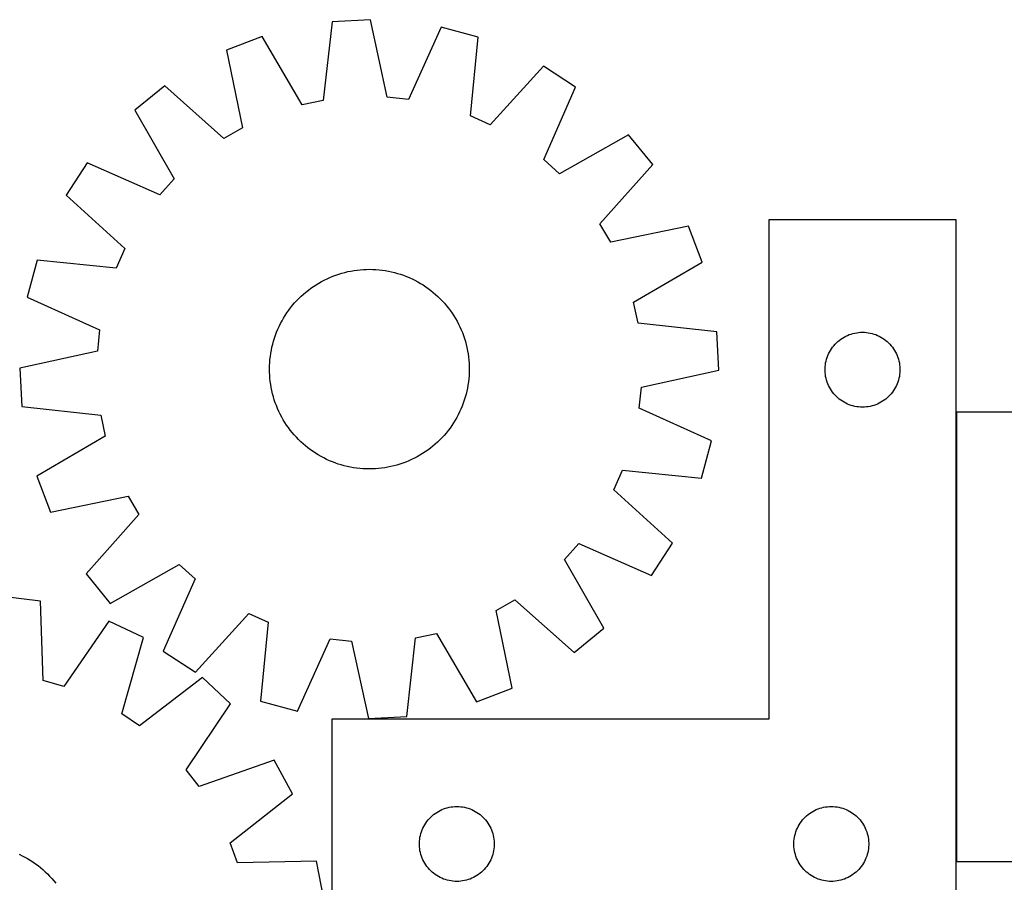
# Model space of a CAD drawing. Header units: millimetres. Extents: x 7 to 1493, y 7 to 2993.
# Tile 6 of 13: x 287 to 681, y 2648 to 2993. Entities that reach past the tile are written whole.
import ezdxf

# ---------------------------------------------------------------- set-up
doc = ezdxf.new("R2010")
doc.units = ezdxf.units.MM
doc.layers.add('COMMON', color=5, linetype='CONTINUOUS', true_color=0x0000ff)
doc.layers.add('CUT', color=7, linetype='CONTINUOUS', true_color=0x000000)

msp = doc.modelspace()

# ---------------------------------------------------------------- linework, layer by layer
at = {"layer": 'COMMON'}
msp.add_line((662.274131, 2836.055722), (662.274131, 2656.055722), dxfattribs=at)
at = {"layer": 'CUT'}
for p, q in [((412.180907, 2992.479055), (408.680014, 2960.908206)), ((427.546034, 2993.281197), (412.180907, 2992.479055)), ((434.315272, 2962.246504), (427.546034, 2993.281197)), ((455.92794, 2990.292345), (442.842463, 2961.348519)), ((470.788919, 2986.307142), (455.92794, 2990.292345)), ((384.264505, 2986.55113), (369.899276, 2981.040162)), ((400.29268, 2959.127193), (384.264505, 2986.55113)), ((467.636599, 2954.699586), (470.788919, 2986.307142)), ((369.899276, 2981.040162), (376.325657, 2949.932665)), ((496.85811, 2974.694084), (475.468948, 2951.210505)), ((509.760245, 2966.311636), (496.85811, 2974.694084)), ((345.181029, 2966.775728), (333.221868, 2957.095387)), ((368.899193, 2945.646993), (345.181029, 2966.775728)), ((496.994939, 2937.225183), (509.760245, 2966.311636)), ((442.842463, 2961.348519), (434.315272, 2962.246504)), ((408.680014, 2960.908206), (400.29268, 2959.127193)), ((333.221868, 2957.095387), (348.946465, 2929.49626)), ((475.468948, 2951.210505), (467.636599, 2954.699586)), ((376.325657, 2949.932665), (368.899193, 2945.646993)), ((530.964887, 2947.211138), (503.36576, 2931.486541)), ((540.645228, 2935.251977), (530.964887, 2947.211138)), ((314.12137, 2935.890746), (305.738922, 2922.98861)), ((343.207823, 2923.125439), (314.12137, 2935.890746)), ((503.36576, 2931.486541), (496.994939, 2937.225183)), ((519.516492, 2911.533814), (540.645228, 2935.251977)), ((348.946465, 2929.49626), (343.207823, 2923.125439)), ((305.738922, 2922.98861), (329.222502, 2901.599448)), ((523.802165, 2904.107349), (519.516492, 2911.533814)), ((662.174131, 2913.061831), (587.174131, 2913.061831)), ((587.174131, 2913.061831), (587.174131, 2713.061831)), ((662.174131, 2613.061831), (662.174131, 2913.061831)), ((554.909662, 2910.53373), (523.802165, 2904.107349)), ((560.42063, 2896.168502), (554.909662, 2910.53373)), ((329.222502, 2901.599448), (325.733421, 2893.7671)), ((294.125864, 2896.919419), (290.140661, 2882.05844)), ((325.733421, 2893.7671), (294.125864, 2896.919419)), ((532.996693, 2880.140326), (560.42063, 2896.168502)), ((412.531203, 2890.514187), (413.707916, 2890.955042)), ((413.707916, 2890.955042), (414.897896, 2891.358718)), ((414.897896, 2891.358718), (416.099969, 2891.724816)), ((416.099969, 2891.724816), (417.312948, 2892.052976)), ((417.312948, 2892.052976), (418.535636, 2892.342874)), ((418.535636, 2892.342874), (419.766827, 2892.594223)), ((419.766827, 2892.594223), (421.005305, 2892.806775)), ((421.005305, 2892.806775), (422.249849, 2892.98032)), ((422.249849, 2892.98032), (423.499229, 2893.114688)), ((423.499229, 2893.114688), (424.752214, 2893.209746)), ((424.752214, 2893.209746), (426.007566, 2893.2654)), ((426.007566, 2893.2654), (427.264048, 2893.281594)), ((427.264048, 2893.281594), (428.520417, 2893.258314)), ((428.520417, 2893.258314), (429.775436, 2893.195581)), ((429.775436, 2893.195581), (431.027864, 2893.093458)), ((431.027864, 2893.093458), (432.276467, 2892.952047)), ((432.276467, 2892.952047), (433.520013, 2892.771485)), ((433.520013, 2892.771485), (434.757272, 2892.551951)), ((434.757272, 2892.551951), (435.987026, 2892.293663)), ((435.987026, 2892.293663), (437.20806, 2891.996875)), ((437.20806, 2891.996875), (438.419169, 2891.661879)), ((438.419169, 2891.661879), (439.619158, 2891.289007)), ((439.619158, 2891.289007), (440.806842, 2890.878626)), ((404.761297, 2886.428244), (405.813502, 2887.115174)), ((405.813502, 2887.115174), (406.886764, 2887.768714)), ((406.886764, 2887.768714), (407.980025, 2888.38822)), ((407.980025, 2888.38822), (409.092206, 2888.97308)), ((409.092206, 2888.97308), (410.222209, 2889.522717)), ((410.222209, 2889.522717), (411.368918, 2890.036588)), ((411.368918, 2890.036588), (412.531203, 2890.514187)), ((440.806842, 2890.878626), (441.98105, 2890.431142)), ((441.98105, 2890.431142), (443.140623, 2889.946996)), ((443.140623, 2889.946996), (444.284416, 2889.426666)), ((444.284416, 2889.426666), (445.411301, 2888.870665)), ((445.411301, 2888.870665), (446.520166, 2888.279542)), ((446.520166, 2888.279542), (447.609916, 2887.65388)), ((447.609916, 2887.65388), (448.679475, 2886.994298)), ((448.679475, 2886.994298), (449.727789, 2886.301445)), ((399.851701, 2882.517595), (400.783492, 2883.360669)), ((400.783492, 2883.360669), (401.741304, 2884.174058)), ((401.741304, 2884.174058), (402.724193, 2884.95696)), ((402.724193, 2884.95696), (403.731189, 2885.708603)), ((403.731189, 2885.708603), (404.761297, 2886.428244)), ((449.727789, 2886.301445), (450.753822, 2885.576005)), ((450.753822, 2885.576005), (451.756563, 2884.818695)), ((451.756563, 2884.818695), (452.735021, 2884.030262)), ((452.735021, 2884.030262), (453.688231, 2883.211484)), ((453.688231, 2883.211484), (454.615252, 2882.363169)), ((290.140661, 2882.05844), (319.084487, 2868.972963)), ((396.402744, 2878.865521), (397.221522, 2879.818731)), ((397.221522, 2879.818731), (398.069837, 2880.745752)), ((398.069837, 2880.745752), (398.946852, 2881.64567)), ((398.946852, 2881.64567), (399.851701, 2882.517595)), ((454.615252, 2882.363169), (455.51517, 2881.486154)), ((455.51517, 2881.486154), (456.387095, 2880.581305)), ((456.387095, 2880.581305), (457.230169, 2879.649514)), ((457.230169, 2879.649514), (458.043558, 2878.691702)), ((534.777706, 2871.752993), (532.996693, 2880.140326)), ((393.438709, 2874.809975), (394.131561, 2875.858289)), ((394.131561, 2875.858289), (394.857001, 2876.884322)), ((394.857001, 2876.884322), (395.614311, 2877.887063)), ((395.614311, 2877.887063), (396.402744, 2878.865521)), ((458.043558, 2878.691702), (458.82646, 2877.708813)), ((458.82646, 2877.708813), (459.578103, 2876.701817)), ((459.578103, 2876.701817), (460.297744, 2875.671709)), ((460.297744, 2875.671709), (460.984674, 2874.619504)), ((391.00634, 2870.414917), (391.562341, 2871.541802)), ((391.562341, 2871.541802), (392.153464, 2872.650666)), ((392.153464, 2872.650666), (392.779126, 2873.740416)), ((392.779126, 2873.740416), (393.438709, 2874.809975)), ((460.984674, 2874.619504), (461.638214, 2873.546242)), ((461.638214, 2873.546242), (462.25772, 2872.452981)), ((462.25772, 2872.452981), (462.84258, 2871.3408)), ((462.84258, 2871.3408), (463.392217, 2870.210798)), ((566.348555, 2868.252099), (534.777706, 2871.752993)), ((319.084487, 2868.972963), (318.186503, 2860.445772)), ((389.55438, 2866.937342), (390.001864, 2868.11155)), ((390.001864, 2868.11155), (390.48601, 2869.271123)), ((390.48601, 2869.271123), (391.00634, 2870.414917)), ((463.392217, 2870.210798), (463.906088, 2869.064088)), ((463.906088, 2869.064088), (464.383687, 2867.901803)), ((464.383687, 2867.901803), (464.824542, 2866.72509)), ((567.150696, 2852.886972), (566.348555, 2868.252099)), ((619.38285, 2867.097583), (620.112409, 2867.351361)), ((620.112409, 2867.351361), (620.854065, 2867.567246)), ((620.854065, 2867.567246), (621.60585, 2867.744666)), ((621.60585, 2867.744666), (622.365773, 2867.883149)), ((622.365773, 2867.883149), (623.131816, 2867.982329)), ((623.131816, 2867.982329), (623.90195, 2868.041942)), ((623.90195, 2868.041942), (624.674131, 2868.061831)), ((624.674131, 2868.061831), (625.446313, 2868.041942)), ((625.446313, 2868.041942), (626.216446, 2867.982329)), ((626.216446, 2867.982329), (626.98249, 2867.883149)), ((626.98249, 2867.883149), (627.742412, 2867.744666)), ((627.742412, 2867.744666), (628.494198, 2867.567246)), ((628.494198, 2867.567246), (629.235854, 2867.351361)), ((629.235854, 2867.351361), (629.965413, 2867.097583)), ((388.139343, 2862.117526), (388.436131, 2863.33856)), ((388.436131, 2863.33856), (388.771127, 2864.549669)), ((388.771127, 2864.549669), (389.143999, 2865.749658)), ((389.143999, 2865.749658), (389.55438, 2866.937342)), ((464.824542, 2866.72509), (465.228218, 2865.53511)), ((465.228218, 2865.53511), (465.594316, 2864.333037)), ((465.594316, 2864.333037), (465.922476, 2863.120058)), ((613.665851, 2863.250931), (614.204969, 2863.804113)), ((614.204969, 2863.804113), (614.77185, 2864.32881)), ((614.77185, 2864.32881), (615.364989, 2864.823628)), ((615.364989, 2864.823628), (615.982815, 2865.287256)), ((615.982815, 2865.287256), (616.623688, 2865.718464)), ((616.623688, 2865.718464), (617.28591, 2866.116109)), ((617.28591, 2866.116109), (617.967724, 2866.479137)), ((617.967724, 2866.479137), (618.667323, 2866.806584)), ((618.667323, 2866.806584), (619.38285, 2867.097583)), ((629.965413, 2867.097583), (630.68094, 2866.806584)), ((630.68094, 2866.806584), (631.380538, 2866.479137)), ((631.380538, 2866.479137), (632.062352, 2866.116109)), ((632.062352, 2866.116109), (632.724574, 2865.718464)), ((632.724574, 2865.718464), (633.365448, 2865.287256)), ((633.365448, 2865.287256), (633.983274, 2864.823628)), ((633.983274, 2864.823628), (634.576413, 2864.32881)), ((634.576413, 2864.32881), (635.143294, 2863.804113)), ((635.143294, 2863.804113), (635.682412, 2863.250931)), ((318.186503, 2860.445772), (287.15181, 2853.676534)), ((387.48096, 2858.406968), (387.661521, 2859.650513)), ((387.661521, 2859.650513), (387.881055, 2860.887772)), ((387.881055, 2860.887772), (388.139343, 2862.117526)), ((465.922476, 2863.120058), (466.212374, 2861.89737)), ((466.212374, 2861.89737), (466.463722, 2860.666179)), ((466.463722, 2860.666179), (466.676275, 2859.427701)), ((466.676275, 2859.427701), (466.84982, 2858.183157)), ((610.779272, 2858.712749), (611.088597, 2859.420546)), ((611.088597, 2859.420546), (611.433949, 2860.111482)), ((611.433949, 2860.111482), (611.814412, 2860.783723)), ((611.814412, 2860.783723), (612.228976, 2861.435486)), ((612.228976, 2861.435486), (612.676543, 2862.065045)), ((612.676543, 2862.065045), (613.155925, 2862.670728)), ((613.155925, 2862.670728), (613.665851, 2863.250931)), ((635.682412, 2863.250931), (636.192338, 2862.670728)), ((636.192338, 2862.670728), (636.67172, 2862.065045)), ((636.67172, 2862.065045), (637.119287, 2861.435486)), ((637.119287, 2861.435486), (637.533851, 2860.783723)), ((637.533851, 2860.783723), (637.914313, 2860.111482)), ((637.914313, 2860.111482), (638.259665, 2859.420546)), ((638.259665, 2859.420546), (638.568991, 2858.712749)), ((387.174693, 2854.650917), (387.237425, 2855.905936)), ((387.237425, 2855.905936), (387.339548, 2857.158365)), ((387.339548, 2857.158365), (387.48096, 2858.406968)), ((466.84982, 2858.183157), (466.984188, 2856.933777)), ((466.984188, 2856.933777), (467.079246, 2855.680792)), ((467.079246, 2855.680792), (467.134899, 2854.42544)), ((609.798291, 2854.987806), (609.917162, 2855.751042)), ((609.917162, 2855.751042), (610.075166, 2856.507147)), ((610.075166, 2856.507147), (610.271883, 2857.254115)), ((610.271883, 2857.254115), (610.506793, 2857.989966)), ((610.506793, 2857.989966), (610.779272, 2858.712749)), ((638.568991, 2858.712749), (638.84147, 2857.989966)), ((638.84147, 2857.989966), (639.076379, 2857.254115)), ((639.076379, 2857.254115), (639.273097, 2856.507147)), ((639.273097, 2856.507147), (639.431101, 2855.751042)), ((639.431101, 2855.751042), (639.549971, 2854.987806)), ((287.15181, 2853.676534), (287.953952, 2838.311407)), ((387.151412, 2853.394548), (387.174693, 2854.650917)), ((387.167607, 2852.138067), (387.151412, 2853.394548)), ((387.22326, 2850.882714), (387.167607, 2852.138067)), ((467.127814, 2851.912589), (467.065081, 2850.65757)), ((467.151094, 2853.168959), (467.127814, 2851.912589)), ((467.134899, 2854.42544), (467.151094, 2853.168959)), ((536.116003, 2846.117734), (567.150696, 2852.886972)), ((609.679104, 2853.448049), (609.718868, 2854.219463)), ((609.679104, 2852.675612), (609.679104, 2853.448049)), ((609.718868, 2851.904199), (609.679104, 2852.675612)), ((609.718868, 2854.219463), (609.798291, 2854.987806)), ((609.798291, 2851.135855), (609.718868, 2851.904199)), ((639.549971, 2854.987806), (639.629394, 2854.219463)), ((639.629394, 2851.904199), (639.549971, 2851.135855)), ((639.629394, 2854.219463), (639.669158, 2853.448049)), ((639.669158, 2852.675612), (639.629394, 2851.904199)), ((639.669158, 2853.448049), (639.669158, 2852.675612)), ((387.318318, 2849.629729), (387.22326, 2850.882714)), ((387.452686, 2848.380349), (387.318318, 2849.629729)), ((387.626232, 2847.135805), (387.452686, 2848.380349)), ((466.821546, 2848.156539), (466.640985, 2846.912994)), ((466.962958, 2849.405142), (466.821546, 2848.156539)), ((467.065081, 2850.65757), (466.962958, 2849.405142)), ((609.917162, 2850.372619), (609.798291, 2851.135855)), ((610.075166, 2849.616514), (609.917162, 2850.372619)), ((610.271883, 2848.869546), (610.075166, 2849.616514)), ((610.506793, 2848.133695), (610.271883, 2848.869546)), ((610.779272, 2847.410912), (610.506793, 2848.133695)), ((638.84147, 2848.133695), (638.568991, 2847.410912)), ((639.076379, 2848.869546), (638.84147, 2848.133695)), ((639.273097, 2849.616514), (639.076379, 2848.869546)), ((639.431101, 2850.372619), (639.273097, 2849.616514)), ((639.549971, 2851.135855), (639.431101, 2850.372619)), ((387.838784, 2845.897327), (387.626232, 2847.135805)), ((388.090132, 2844.666136), (387.838784, 2845.897327)), ((388.38003, 2843.443448), (388.090132, 2844.666136)), ((466.163163, 2844.44598), (465.866375, 2843.224946)), ((466.421451, 2845.675734), (466.163163, 2844.44598)), ((466.640985, 2846.912994), (466.421451, 2845.675734)), ((535.218019, 2837.590543), (536.116003, 2846.117734)), ((611.088597, 2846.703115), (610.779272, 2847.410912)), ((611.433949, 2846.012179), (611.088597, 2846.703115)), ((611.814412, 2845.339939), (611.433949, 2846.012179)), ((612.228976, 2844.688175), (611.814412, 2845.339939)), ((612.676543, 2844.058616), (612.228976, 2844.688175)), ((613.155925, 2843.452933), (612.676543, 2844.058616)), ((636.67172, 2844.058616), (636.192338, 2843.452933)), ((637.119287, 2844.688175), (636.67172, 2844.058616)), ((637.533851, 2845.339939), (637.119287, 2844.688175)), ((637.914313, 2846.012179), (637.533851, 2845.339939)), ((638.259665, 2846.703115), (637.914313, 2846.012179)), ((638.568991, 2847.410912), (638.259665, 2846.703115)), ((388.70819, 2842.230469), (388.38003, 2843.443448)), ((389.074288, 2841.028396), (388.70819, 2842.230469)), ((389.477964, 2839.838416), (389.074288, 2841.028396)), ((389.918819, 2838.661703), (389.477964, 2839.838416)), ((465.158507, 2840.813849), (464.748126, 2839.626164)), ((465.531379, 2842.013837), (465.158507, 2840.813849)), ((465.866375, 2843.224946), (465.531379, 2842.013837)), ((613.665851, 2842.872731), (613.155925, 2843.452933)), ((614.204969, 2842.319548), (613.665851, 2842.872731)), ((614.77185, 2841.794852), (614.204969, 2842.319548)), ((615.364989, 2841.300034), (614.77185, 2841.794852)), ((615.982815, 2840.836406), (615.364989, 2841.300034)), ((616.623688, 2840.405197), (615.982815, 2840.836406)), ((617.28591, 2840.007552), (616.623688, 2840.405197)), ((617.967724, 2839.644524), (617.28591, 2840.007552)), ((618.667323, 2839.317077), (617.967724, 2839.644524)), ((631.380538, 2839.644524), (630.68094, 2839.317077)), ((632.062352, 2840.007552), (631.380538, 2839.644524)), ((632.724574, 2840.405197), (632.062352, 2840.007552)), ((633.365448, 2840.836406), (632.724574, 2840.405197)), ((633.983274, 2841.300034), (633.365448, 2840.836406)), ((634.576413, 2841.794852), (633.983274, 2841.300034)), ((635.143294, 2842.319548), (634.576413, 2841.794852)), ((635.682412, 2842.872731), (635.143294, 2842.319548)), ((636.192338, 2843.452933), (635.682412, 2842.872731)), ((287.953952, 2838.311407), (319.5248, 2834.810514)), ((390.396418, 2837.499418), (389.918819, 2838.661703)), ((390.910289, 2836.352709), (390.396418, 2837.499418)), ((391.459926, 2835.222706), (390.910289, 2836.352709)), ((463.296166, 2836.14859), (462.740165, 2835.021705)), ((463.816496, 2837.292383), (463.296166, 2836.14859)), ((464.300642, 2838.451956), (463.816496, 2837.292383)), ((464.748126, 2839.626164), (464.300642, 2838.451956)), ((564.161845, 2824.505066), (535.218019, 2837.590543)), ((619.38285, 2839.026078), (618.667323, 2839.317077)), ((620.112409, 2838.7723), (619.38285, 2839.026078)), ((620.854065, 2838.556415), (620.112409, 2838.7723)), ((621.60585, 2838.378995), (620.854065, 2838.556415)), ((622.365773, 2838.240512), (621.60585, 2838.378995)), ((623.131816, 2838.141332), (622.365773, 2838.240512)), ((623.90195, 2838.081719), (623.131816, 2838.141332)), ((624.674131, 2838.061831), (623.90195, 2838.081719)), ((625.446313, 2838.081719), (624.674131, 2838.061831)), ((626.216446, 2838.141332), (625.446313, 2838.081719)), ((626.98249, 2838.240512), (626.216446, 2838.141332)), ((627.742412, 2838.378995), (626.98249, 2838.240512)), ((628.494198, 2838.556415), (627.742412, 2838.378995)), ((629.235854, 2838.7723), (628.494198, 2838.556415)), ((629.965413, 2839.026078), (629.235854, 2838.7723)), ((630.68094, 2839.317077), (629.965413, 2839.026078)), ((662.374132, 2836.055722), (662.374132, 2656.055722)), ((772.374132, 2836.055722), (662.374132, 2836.055722)), ((319.5248, 2834.810514), (321.305814, 2826.42318)), ((392.044786, 2834.110525), (391.459926, 2835.222706)), ((392.664292, 2833.017264), (392.044786, 2834.110525)), ((393.317832, 2831.944002), (392.664292, 2833.017264)), ((394.004762, 2830.891798), (393.317832, 2831.944002)), ((460.863797, 2831.753531), (460.170945, 2830.705217)), ((461.52338, 2832.823091), (460.863797, 2831.753531)), ((462.149042, 2833.91284), (461.52338, 2832.823091)), ((462.740165, 2835.021705), (462.149042, 2833.91284)), ((394.724403, 2829.861689), (394.004762, 2830.891798)), ((395.476046, 2828.854694), (394.724403, 2829.861689)), ((396.258948, 2827.871805), (395.476046, 2828.854694)), ((397.072337, 2826.913992), (396.258948, 2827.871805)), ((458.688195, 2828.676443), (457.899762, 2827.697985)), ((459.445505, 2829.679184), (458.688195, 2828.676443)), ((460.170945, 2830.705217), (459.445505, 2829.679184)), ((321.305814, 2826.42318), (293.881876, 2810.395005)), ((397.915411, 2825.982201), (397.072337, 2826.913992)), ((398.787336, 2825.077352), (397.915411, 2825.982201)), ((399.687254, 2824.200337), (398.787336, 2825.077352)), ((400.614275, 2823.352022), (399.687254, 2824.200337)), ((454.450805, 2824.045911), (453.519014, 2823.202837)), ((455.355654, 2824.917837), (454.450805, 2824.045911)), ((456.232669, 2825.817754), (455.355654, 2824.917837)), ((457.080984, 2826.744775), (456.232669, 2825.817754)), ((457.899762, 2827.697985), (457.080984, 2826.744775)), ((560.176642, 2809.644087), (564.161845, 2824.505066)), ((401.567485, 2822.533244), (400.614275, 2823.352022)), ((402.545943, 2821.744811), (401.567485, 2822.533244)), ((403.548684, 2820.987501), (402.545943, 2821.744811)), ((404.574717, 2820.262062), (403.548684, 2820.987501)), ((405.623031, 2819.569209), (404.574717, 2820.262062)), ((449.541209, 2820.135262), (448.489004, 2819.448332)), ((450.571317, 2820.854903), (449.541209, 2820.135262)), ((451.578313, 2821.606546), (450.571317, 2820.854903)), ((452.561202, 2822.389448), (451.578313, 2821.606546)), ((453.519014, 2823.202837), (452.561202, 2822.389448)), ((406.69259, 2818.909626), (405.623031, 2819.569209)), ((407.78234, 2818.283964), (406.69259, 2818.909626)), ((408.891205, 2817.692841), (407.78234, 2818.283964)), ((410.01809, 2817.13684), (408.891205, 2817.692841)), ((411.161883, 2816.61651), (410.01809, 2817.13684)), ((412.321456, 2816.132364), (411.161883, 2816.61651)), ((413.495664, 2815.68488), (412.321456, 2816.132364)), ((441.771303, 2816.049319), (440.59459, 2815.608464)), ((442.933588, 2816.526918), (441.771303, 2816.049319)), ((444.080297, 2817.040789), (442.933588, 2816.526918)), ((445.2103, 2817.590426), (444.080297, 2817.040789)), ((446.322481, 2818.175286), (445.2103, 2817.590426)), ((447.415742, 2818.794792), (446.322481, 2818.175286)), ((448.489004, 2819.448332), (447.415742, 2818.794792)), ((414.683348, 2815.274499), (413.495664, 2815.68488)), ((415.883337, 2814.901627), (414.683348, 2815.274499)), ((417.094446, 2814.566632), (415.883337, 2814.901627)), ((418.31548, 2814.269843), (417.094446, 2814.566632)), ((419.545234, 2814.011555), (418.31548, 2814.269843)), ((420.782494, 2813.792022), (419.545234, 2814.011555)), ((422.026039, 2813.61146), (420.782494, 2813.792022)), ((423.274642, 2813.470048), (422.026039, 2813.61146)), ((424.52707, 2813.367925), (423.274642, 2813.470048)), ((425.782089, 2813.305193), (424.52707, 2813.367925)), ((427.038459, 2813.281912), (425.782089, 2813.305193)), ((428.29494, 2813.298107), (427.038459, 2813.281912)), ((429.550292, 2813.35376), (428.29494, 2813.298107)), ((430.803277, 2813.448818), (429.550292, 2813.35376)), ((432.052657, 2813.583186), (430.803277, 2813.448818)), ((433.297201, 2813.756732), (432.052657, 2813.583186)), ((434.535679, 2813.969284), (433.297201, 2813.756732)), ((435.76687, 2814.220632), (434.535679, 2813.969284)), ((436.989558, 2814.51053), (435.76687, 2814.220632)), ((438.202537, 2814.83869), (436.989558, 2814.51053)), ((439.40461, 2815.204788), (438.202537, 2814.83869)), ((440.59459, 2815.608464), (439.40461, 2815.204788)), ((525.080004, 2804.964058), (528.569085, 2812.796407)), ((528.569085, 2812.796407), (560.176642, 2809.644087)), ((293.881876, 2810.395005), (299.392844, 2796.029776)), ((548.563584, 2783.574896), (525.080004, 2804.964058)), ((299.392844, 2796.029776), (330.500341, 2802.456158)), ((330.500341, 2802.456158), (334.786014, 2795.029693)), ((334.786014, 2795.029693), (313.657278, 2771.311529)), ((505.356041, 2777.067246), (511.094683, 2783.438067)), ((511.094683, 2783.438067), (540.181136, 2770.672761)), ((540.181136, 2770.672761), (548.563584, 2783.574896)), ((521.080638, 2749.468119), (505.356041, 2777.067246)), ((323.337619, 2759.352368), (350.936746, 2775.076965)), ((350.936746, 2775.076965), (357.307567, 2769.338323)), ((313.657278, 2771.311529), (323.337619, 2759.352368)), ((357.307567, 2769.338323), (344.542261, 2740.25187)), ((295.393113, 2760.305772), (280.130074, 2762.247473)), ((477.976849, 2756.630841), (485.403313, 2760.916514)), ((485.403313, 2760.916514), (509.121477, 2739.787778)), ((296.538309, 2728.56206), (295.393113, 2760.305772)), ((357.444396, 2731.869422), (378.833558, 2755.353002)), ((378.833558, 2755.353002), (386.665907, 2751.863921)), ((484.40323, 2725.523344), (477.976849, 2756.630841)), ((322.791831, 2752.31978), (304.770107, 2726.162711)), ((336.707824, 2745.756574), (322.791831, 2752.31978)), ((386.665907, 2751.863921), (383.513587, 2720.256364)), ((509.121477, 2739.787778), (521.080638, 2749.468119)), ((327.987624, 2715.212625), (336.707824, 2745.756574)), ((398.374566, 2716.271161), (411.460043, 2745.214987)), ((411.460043, 2745.214987), (419.987234, 2744.317003)), ((442.121599, 2714.084452), (445.622492, 2745.6553)), ((445.622492, 2745.6553), (454.009826, 2747.436314)), ((454.009826, 2747.436314), (470.038002, 2720.012376)), ((419.987234, 2744.317003), (426.756472, 2713.28231)), ((344.542261, 2740.25187), (357.444396, 2731.869422)), ((360.297746, 2729.694775), (335.07509, 2710.386943)), ((371.504501, 2719.152517), (360.297746, 2729.694775)), ((304.770107, 2726.162711), (296.538309, 2728.56206)), ((470.038002, 2720.012376), (484.40323, 2725.523344)), ((353.772498, 2692.798184), (371.504501, 2719.152517)), ((383.513587, 2720.256364), (398.374566, 2716.271161)), ((335.07509, 2710.386943), (327.987624, 2715.212625)), ((426.756472, 2713.28231), (442.121599, 2714.084452)), ((587.174131, 2713.061831), (412.174131, 2713.061831)), ((412.174131, 2713.061831), (412.174131, 2613.061831)), ((388.97648, 2696.587151), (359.021861, 2686.018541)), ((396.377, 2683.09779), (388.97648, 2696.587151)), ((359.021861, 2686.018541), (353.772498, 2692.798184)), ((371.368927, 2663.512821), (396.377, 2683.09779)), ((459.865773, 2677.883149), (460.631816, 2677.982329)), ((460.631816, 2677.982329), (461.40195, 2678.041942)), ((461.40195, 2678.041942), (462.174131, 2678.061831)), ((462.174131, 2678.061831), (462.946313, 2678.041942)), ((462.946313, 2678.041942), (463.716446, 2677.982329)), ((463.716446, 2677.982329), (464.48249, 2677.883149)), ((609.865773, 2677.883149), (610.631816, 2677.982329)), ((610.631816, 2677.982329), (611.40195, 2678.041942)), ((611.40195, 2678.041942), (612.174131, 2678.061831)), ((612.174131, 2678.061831), (612.946313, 2678.041942)), ((612.946313, 2678.041942), (613.716446, 2677.982329)), ((613.716446, 2677.982329), (614.48249, 2677.883149)), ((451.704969, 2673.804113), (452.27185, 2674.32881)), ((452.27185, 2674.32881), (452.864989, 2674.823628)), ((452.864989, 2674.823628), (453.482815, 2675.287256)), ((453.482815, 2675.287256), (454.123688, 2675.718464)), ((454.123688, 2675.718464), (454.78591, 2676.116109)), ((454.78591, 2676.116109), (455.467724, 2676.479137)), ((455.467724, 2676.479137), (456.167323, 2676.806584)), ((456.167323, 2676.806584), (456.88285, 2677.097583)), ((456.88285, 2677.097583), (457.612409, 2677.351361)), ((457.612409, 2677.351361), (458.354065, 2677.567246)), ((458.354065, 2677.567246), (459.10585, 2677.744666)), ((459.10585, 2677.744666), (459.865773, 2677.883149)), ((464.48249, 2677.883149), (465.242412, 2677.744666)), ((465.242412, 2677.744666), (465.994198, 2677.567246)), ((465.994198, 2677.567246), (466.735854, 2677.351361)), ((466.735854, 2677.351361), (467.465413, 2677.097583)), ((467.465413, 2677.097583), (468.18094, 2676.806584)), ((468.18094, 2676.806584), (468.880538, 2676.479137)), ((468.880538, 2676.479137), (469.562352, 2676.116109)), ((469.562352, 2676.116109), (470.224574, 2675.718464)), ((470.224574, 2675.718464), (470.865448, 2675.287256)), ((470.865448, 2675.287256), (471.483274, 2674.823628)), ((471.483274, 2674.823628), (472.076413, 2674.32881)), ((472.076413, 2674.32881), (472.643294, 2673.804113)), ((601.704969, 2673.804113), (602.27185, 2674.32881)), ((602.27185, 2674.32881), (602.864989, 2674.823628)), ((602.864989, 2674.823628), (603.482815, 2675.287256)), ((603.482815, 2675.287256), (604.123688, 2675.718464)), ((604.123688, 2675.718464), (604.78591, 2676.116109)), ((604.78591, 2676.116109), (605.467724, 2676.479137)), ((605.467724, 2676.479137), (606.167323, 2676.806584)), ((606.167323, 2676.806584), (606.88285, 2677.097583)), ((606.88285, 2677.097583), (607.612409, 2677.351361)), ((607.612409, 2677.351361), (608.354065, 2677.567246)), ((608.354065, 2677.567246), (609.10585, 2677.744666)), ((609.10585, 2677.744666), (609.865773, 2677.883149)), ((614.48249, 2677.883149), (615.242412, 2677.744666)), ((615.242412, 2677.744666), (615.994198, 2677.567246)), ((615.994198, 2677.567246), (616.735854, 2677.351361)), ((616.735854, 2677.351361), (617.465413, 2677.097583)), ((617.465413, 2677.097583), (618.18094, 2676.806584)), ((618.18094, 2676.806584), (618.880538, 2676.479137)), ((618.880538, 2676.479137), (619.562352, 2676.116109)), ((619.562352, 2676.116109), (620.224574, 2675.718464)), ((620.224574, 2675.718464), (620.865448, 2675.287256)), ((620.865448, 2675.287256), (621.483274, 2674.823628)), ((621.483274, 2674.823628), (622.076413, 2674.32881)), ((622.076413, 2674.32881), (622.643294, 2673.804113)), ((448.588597, 2669.420546), (448.933949, 2670.111482)), ((448.933949, 2670.111482), (449.314412, 2670.783723)), ((449.314412, 2670.783723), (449.728976, 2671.435486)), ((449.728976, 2671.435486), (450.176543, 2672.065045)), ((450.176543, 2672.065045), (450.655925, 2672.670728)), ((450.655925, 2672.670728), (451.165851, 2673.250931)), ((451.165851, 2673.250931), (451.704969, 2673.804113)), ((472.643294, 2673.804113), (473.182412, 2673.250931)), ((473.182412, 2673.250931), (473.692338, 2672.670728)), ((473.692338, 2672.670728), (474.17172, 2672.065045)), ((474.17172, 2672.065045), (474.619287, 2671.435486)), ((474.619287, 2671.435486), (475.033851, 2670.783723)), ((475.033851, 2670.783723), (475.414313, 2670.111482)), ((475.414313, 2670.111482), (475.759665, 2669.420546)), ((598.588597, 2669.420546), (598.933949, 2670.111482)), ((598.933949, 2670.111482), (599.314412, 2670.783723)), ((599.314412, 2670.783723), (599.728976, 2671.435486)), ((599.728976, 2671.435486), (600.176543, 2672.065045)), ((600.176543, 2672.065045), (600.655925, 2672.670728)), ((600.655925, 2672.670728), (601.165851, 2673.250931)), ((601.165851, 2673.250931), (601.704969, 2673.804113)), ((622.643294, 2673.804113), (623.182412, 2673.250931)), ((623.182412, 2673.250931), (623.692338, 2672.670728)), ((623.692338, 2672.670728), (624.17172, 2672.065045)), ((624.17172, 2672.065045), (624.619287, 2671.435486)), ((624.619287, 2671.435486), (625.033851, 2670.783723)), ((625.033851, 2670.783723), (625.414313, 2670.111482)), ((625.414313, 2670.111482), (625.759665, 2669.420546)), ((447.417162, 2665.751042), (447.575166, 2666.507147)), ((447.575166, 2666.507147), (447.771883, 2667.254115)), ((447.771883, 2667.254115), (448.006793, 2667.989966)), ((448.006793, 2667.989966), (448.279272, 2668.712749)), ((448.279272, 2668.712749), (448.588597, 2669.420546)), ((475.759665, 2669.420546), (476.068991, 2668.712749)), ((476.068991, 2668.712749), (476.34147, 2667.989966)), ((476.34147, 2667.989966), (476.576379, 2667.254115)), ((476.576379, 2667.254115), (476.773097, 2666.507147)), ((476.773097, 2666.507147), (476.931101, 2665.751042)), ((597.417162, 2665.751042), (597.575166, 2666.507147)), ((597.575166, 2666.507147), (597.771883, 2667.254115)), ((597.771883, 2667.254115), (598.006793, 2667.989966)), ((598.006793, 2667.989966), (598.279272, 2668.712749)), ((598.279272, 2668.712749), (598.588597, 2669.420546)), ((625.759665, 2669.420546), (626.068991, 2668.712749)), ((626.068991, 2668.712749), (626.34147, 2667.989966)), ((626.34147, 2667.989966), (626.576379, 2667.254115)), ((626.576379, 2667.254115), (626.773097, 2666.507147)), ((626.773097, 2666.507147), (626.931101, 2665.751042)), ((374.266343, 2655.442854), (371.368927, 2663.512821)), ((447.179104, 2663.448049), (447.218868, 2664.219463)), ((447.179104, 2662.675612), (447.179104, 2663.448049)), ((447.218868, 2661.904199), (447.179104, 2662.675612)), ((447.218868, 2664.219463), (447.298291, 2664.987806)), ((447.298291, 2664.987806), (447.417162, 2665.751042)), ((476.931101, 2665.751042), (477.049971, 2664.987806)), ((477.049971, 2664.987806), (477.129394, 2664.219463)), ((477.129394, 2664.219463), (477.169158, 2663.448049)), ((477.169158, 2662.675612), (477.129394, 2661.904199)), ((477.169158, 2663.448049), (477.169158, 2662.675612)), ((597.179104, 2663.448049), (597.218868, 2664.219463)), ((597.179104, 2662.675612), (597.179104, 2663.448049)), ((597.218868, 2661.904199), (597.179104, 2662.675612)), ((597.218868, 2664.219463), (597.298291, 2664.987806)), ((597.298291, 2664.987806), (597.417162, 2665.751042)), ((626.931101, 2665.751042), (627.049971, 2664.987806)), ((627.049971, 2664.987806), (627.129394, 2664.219463)), ((627.129394, 2664.219463), (627.169158, 2663.448049)), ((627.169158, 2662.675612), (627.129394, 2661.904199)), ((627.169158, 2663.448049), (627.169158, 2662.675612)), ((286.898534, 2658.916864), (288.030815, 2658.371934)), ((288.030815, 2658.371934), (289.14542, 2657.791708)), ((447.298291, 2661.135855), (447.218868, 2661.904199)), ((447.417162, 2660.372619), (447.298291, 2661.135855)), ((447.575166, 2659.616514), (447.417162, 2660.372619)), ((447.771883, 2658.869546), (447.575166, 2659.616514)), ((448.006793, 2658.133695), (447.771883, 2658.869546)), ((476.576379, 2658.869546), (476.34147, 2658.133695)), ((476.773097, 2659.616514), (476.576379, 2658.869546)), ((476.931101, 2660.372619), (476.773097, 2659.616514)), ((477.049971, 2661.135855), (476.931101, 2660.372619)), ((477.129394, 2661.904199), (477.049971, 2661.135855)), ((597.298291, 2661.135855), (597.218868, 2661.904199)), ((597.417162, 2660.372619), (597.298291, 2661.135855)), ((597.575166, 2659.616514), (597.417162, 2660.372619)), ((597.771883, 2658.869546), (597.575166, 2659.616514)), ((598.006793, 2658.133695), (597.771883, 2658.869546)), ((626.576379, 2658.869546), (626.34147, 2658.133695)), ((626.773097, 2659.616514), (626.576379, 2658.869546)), ((626.931101, 2660.372619), (626.773097, 2659.616514)), ((627.049971, 2661.135855), (626.931101, 2660.372619)), ((627.129394, 2661.904199), (627.049971, 2661.135855)), ((289.14542, 2657.791708), (290.241249, 2657.176757)), ((290.241249, 2657.176757), (291.317222, 2656.527689)), ((291.317222, 2656.527689), (292.372276, 2655.845145)), ((292.372276, 2655.845145), (293.405371, 2655.129796)), ((293.405371, 2655.129796), (294.415486, 2654.382351)), ((294.415486, 2654.382351), (295.401624, 2653.603546)), ((406.020759, 2656.237713), (374.266343, 2655.442854)), ((408.89063, 2641.121682), (406.020759, 2656.237713)), ((448.279272, 2657.410912), (448.006793, 2658.133695)), ((448.588597, 2656.703115), (448.279272, 2657.410912)), ((448.933949, 2656.012179), (448.588597, 2656.703115)), ((449.314412, 2655.339939), (448.933949, 2656.012179)), ((449.728976, 2654.688175), (449.314412, 2655.339939)), ((450.176543, 2654.058616), (449.728976, 2654.688175)), ((474.619287, 2654.688175), (474.17172, 2654.058616)), ((475.033851, 2655.339939), (474.619287, 2654.688175)), ((475.414313, 2656.012179), (475.033851, 2655.339939)), ((475.759665, 2656.703115), (475.414313, 2656.012179)), ((476.068991, 2657.410912), (475.759665, 2656.703115)), ((476.34147, 2658.133695), (476.068991, 2657.410912)), ((598.279272, 2657.410912), (598.006793, 2658.133695)), ((598.588597, 2656.703115), (598.279272, 2657.410912)), ((598.933949, 2656.012179), (598.588597, 2656.703115)), ((599.314412, 2655.339939), (598.933949, 2656.012179)), ((599.728976, 2654.688175), (599.314412, 2655.339939)), ((600.176543, 2654.058616), (599.728976, 2654.688175)), ((624.619287, 2654.688175), (624.17172, 2654.058616)), ((625.033851, 2655.339939), (624.619287, 2654.688175)), ((625.414313, 2656.012179), (625.033851, 2655.339939)), ((625.759665, 2656.703115), (625.414313, 2656.012179)), ((626.068991, 2657.410912), (625.759665, 2656.703115)), ((626.34147, 2658.133695), (626.068991, 2657.410912)), ((662.374132, 2656.055722), (772.374132, 2656.055722)), ((295.401624, 2653.603546), (296.362813, 2652.79415)), ((296.362813, 2652.79415), (297.298105, 2651.954961)), ((297.298105, 2651.954961), (298.206575, 2651.086809)), ((298.206575, 2651.086809), (299.087327, 2650.190549)), ((450.655925, 2653.452933), (450.176543, 2654.058616)), ((451.165851, 2652.872731), (450.655925, 2653.452933)), ((451.704969, 2652.319548), (451.165851, 2652.872731)), ((452.27185, 2651.794852), (451.704969, 2652.319548)), ((452.864989, 2651.300034), (452.27185, 2651.794852)), ((453.482815, 2650.836406), (452.864989, 2651.300034)), ((454.123688, 2650.405197), (453.482815, 2650.836406)), ((454.78591, 2650.007552), (454.123688, 2650.405197)), ((470.224574, 2650.405197), (469.562352, 2650.007552)), ((470.865448, 2650.836406), (470.224574, 2650.405197)), ((471.483274, 2651.300034), (470.865448, 2650.836406)), ((472.076413, 2651.794852), (471.483274, 2651.300034)), ((472.643294, 2652.319548), (472.076413, 2651.794852)), ((473.182412, 2652.872731), (472.643294, 2652.319548)), ((473.692338, 2653.452933), (473.182412, 2652.872731)), ((474.17172, 2654.058616), (473.692338, 2653.452933)), ((600.655925, 2653.452933), (600.176543, 2654.058616)), ((601.165851, 2652.872731), (600.655925, 2653.452933)), ((601.704969, 2652.319548), (601.165851, 2652.872731)), ((602.27185, 2651.794852), (601.704969, 2652.319548)), ((602.864989, 2651.300034), (602.27185, 2651.794852)), ((603.482815, 2650.836406), (602.864989, 2651.300034)), ((604.123688, 2650.405197), (603.482815, 2650.836406)), ((604.78591, 2650.007552), (604.123688, 2650.405197)), ((620.224574, 2650.405197), (619.562352, 2650.007552)), ((620.865448, 2650.836406), (620.224574, 2650.405197)), ((621.483274, 2651.300034), (620.865448, 2650.836406)), ((622.076413, 2651.794852), (621.483274, 2651.300034)), ((622.643294, 2652.319548), (622.076413, 2651.794852)), ((623.182412, 2652.872731), (622.643294, 2652.319548)), ((623.692338, 2653.452933), (623.182412, 2652.872731)), ((624.17172, 2654.058616), (623.692338, 2653.452933)), ((299.087327, 2650.190549), (299.939493, 2649.267066)), ((299.939493, 2649.267066), (300.762231, 2648.317272)), ((300.762231, 2648.317272), (301.554729, 2647.342103)), ((455.467724, 2649.644524), (454.78591, 2650.007552)), ((456.167323, 2649.317077), (455.467724, 2649.644524)), ((456.88285, 2649.026078), (456.167323, 2649.317077)), ((457.612409, 2648.7723), (456.88285, 2649.026078)), ((458.354065, 2648.556415), (457.612409, 2648.7723)), ((459.10585, 2648.378995), (458.354065, 2648.556415)), ((459.865773, 2648.240512), (459.10585, 2648.378995)), ((460.631816, 2648.141332), (459.865773, 2648.240512)), ((461.40195, 2648.081719), (460.631816, 2648.141332)), ((462.174131, 2648.061831), (461.40195, 2648.081719)), ((462.946313, 2648.081719), (462.174131, 2648.061831)), ((463.716446, 2648.141332), (462.946313, 2648.081719)), ((464.48249, 2648.240512), (463.716446, 2648.141332)), ((465.242412, 2648.378995), (464.48249, 2648.240512)), ((465.994198, 2648.556415), (465.242412, 2648.378995)), ((466.735854, 2648.7723), (465.994198, 2648.556415)), ((467.465413, 2649.026078), (466.735854, 2648.7723)), ((468.18094, 2649.317077), (467.465413, 2649.026078)), ((468.880538, 2649.644524), (468.18094, 2649.317077)), ((469.562352, 2650.007552), (468.880538, 2649.644524)), ((605.467724, 2649.644524), (604.78591, 2650.007552)), ((606.167323, 2649.317077), (605.467724, 2649.644524)), ((606.88285, 2649.026078), (606.167323, 2649.317077)), ((607.612409, 2648.7723), (606.88285, 2649.026078)), ((608.354065, 2648.556415), (607.612409, 2648.7723)), ((609.10585, 2648.378995), (608.354065, 2648.556415)), ((609.865773, 2648.240512), (609.10585, 2648.378995)), ((610.631816, 2648.141332), (609.865773, 2648.240512)), ((611.40195, 2648.081719), (610.631816, 2648.141332)), ((612.174131, 2648.061831), (611.40195, 2648.081719)), ((612.946313, 2648.081719), (612.174131, 2648.061831)), ((613.716446, 2648.141332), (612.946313, 2648.081719)), ((614.48249, 2648.240512), (613.716446, 2648.141332)), ((615.242412, 2648.378995), (614.48249, 2648.240512)), ((615.994198, 2648.556415), (615.242412, 2648.378995)), ((616.735854, 2648.7723), (615.994198, 2648.556415)), ((617.465413, 2649.026078), (616.735854, 2648.7723)), ((618.18094, 2649.317077), (617.465413, 2649.026078)), ((618.880538, 2649.644524), (618.18094, 2649.317077)), ((619.562352, 2650.007552), (618.880538, 2649.644524))]:
    msp.add_line(p, q, dxfattribs=at)

doc.saveas('drawing.dxf')
